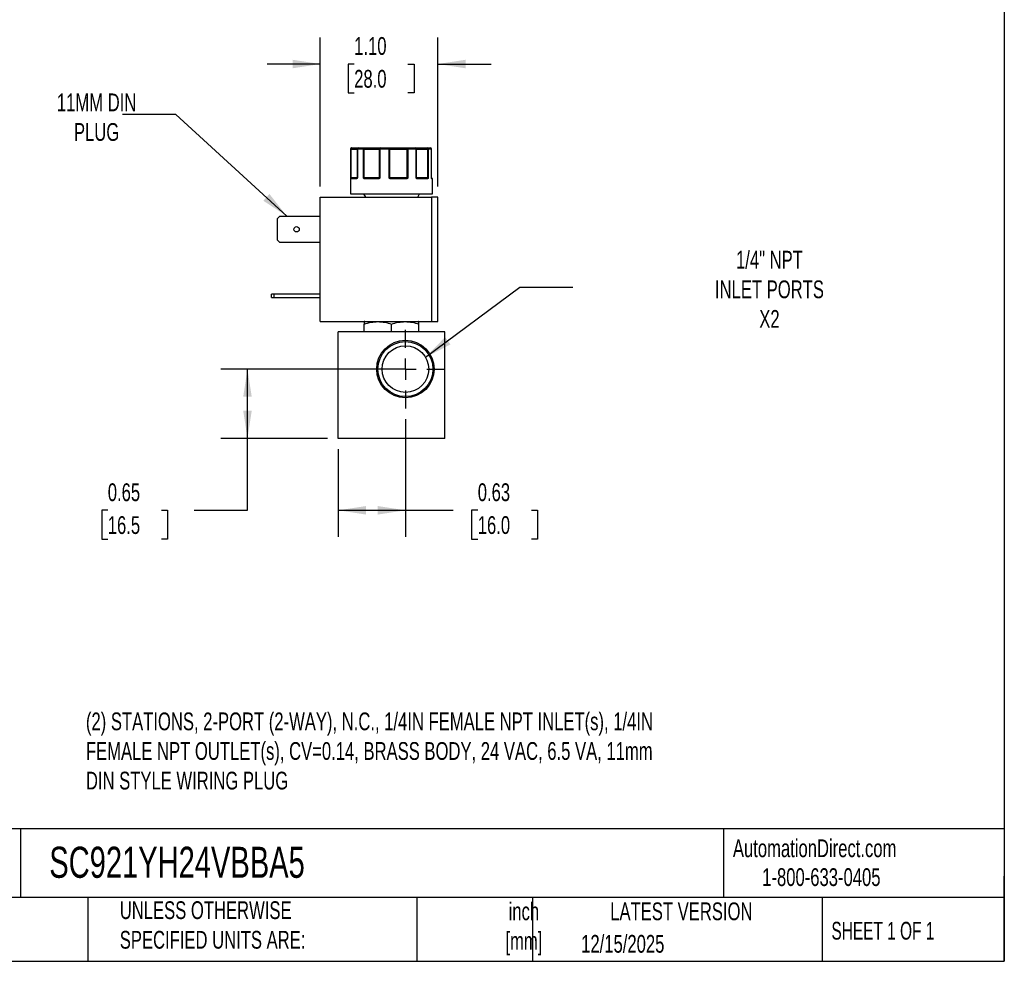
# Model space of a CAD drawing. Header units: inches. Extents: x 0.5 to 21.5, y 0.5 to 16.5.
# Tile 11 of 15: x 12.3 to 21.5, y 0.5 to 9.3. Entities that reach past the tile are written whole.
import ezdxf

# ---------------------------------------------------------------- set-up
doc = ezdxf.new("R2010")
doc.units = ezdxf.units.IN
doc.header["$LTSCALE"] = 2
doc.header["$MEASUREMENT"] = 0
doc.linetypes.add('SLD-Center', pattern=[0.75, 0.6, -0.05, 0.05, -0.05])
doc.linetypes.add('SLD-Solid', pattern=[0])
doc.layers.add('CENTER', color=40, linetype='SLD-Center')
doc.layers.add('DIMENSIONS', color=140, linetype='SLD-Solid', lineweight=25)
doc.layers.add('TEXT', color=140, linetype='SLD-Solid', lineweight=25)
doc.styles.add('SLDTEXTSTYLE0', font='TXT', dxfattribs={"width": 0.7})
doc.styles.add('SLDTEXTSTYLE1', font='TXT', dxfattribs={"width": 0.65})
doc.dimstyles.new('SLDDIMSTYLE2', dxfattribs={"dimtxt": 0.169922, "dimasz": 0.26, "dimexe": 0, "dimexo": 0.0625, "dimgap": 0.04248, "dimtad": 0, "dimtih": 1, "dimtoh": 1, "dimrnd": 1e-09, "dimdsep": 46, "dimtxsty": 'SLDTEXTSTYLE0', "dimsah": 1, "dimcen": 0.09, "dimadec": 0, "dimazin": 2, "dimtfac": 1, "dimtofl": 0, "dimtmove": 0, "dimatfit": 3, "dimfxl": 0, "dimfrac": 2, "dimtolj": 1, "dimtzin": 12, "dimarcsym": 0})
doc.dimstyles.new('SLDDIMSTYLE5', dxfattribs={"dimtxt": 0.169922, "dimasz": 0.26, "dimexe": 0, "dimexo": 0.0625, "dimgap": 0.04248, "dimtad": 0, "dimtih": 1, "dimtoh": 1, "dimrnd": 1e-09, "dimzin": 4, "dimdsep": 46, "dimtxsty": 'SLDTEXTSTYLE0', "dimsah": 1, "dimcen": 0.09, "dimadec": 0, "dimazin": 1, "dimtfac": 1, "dimtmove": 0, "dimatfit": 0, "dimfxl": 0, "dimfrac": 2, "dimtolj": 1, "dimtzin": 12, "dimarcsym": 0})
doc.dimstyles.new('SLDDIMSTYLE6', dxfattribs={"dimtxt": 0.18, "dimasz": 0.26, "dimexe": 0, "dimexo": 0.0625, "dimgap": 0, "dimtad": 0, "dimtih": 1, "dimtoh": 1, "dimdec": 0, "dimrnd": 1e-09, "dimzin": 0, "dimdsep": 46, "dimtxsty": 'Standard', "dimsah": 1, "dimcen": 0.09, "dimadec": 0, "dimazin": 0, "dimtfac": 0.26, "dimtdec": 0, "dimtofl": 0, "dimtmove": 0, "dimatfit": 3, "dimfxl": 0, "dimfrac": 2, "dimtolj": 1, "dimtzin": 0, "dimarcsym": 0})

# ---------------------------------------------------------------- blocks, each defined once
blk = doc.blocks.new('_D_7')
at = {"layer": 'DIMENSIONS'}
for p, q in [((15.7787, 6.0556), (14.1461, 6.0556)), ((14.3961, 5.4046), (14.3961, 6.0556)), ((15.1487, 5.4046), (14.1461, 5.4046)), ((14.3961, 4.7309), (14.3961, 5.4046)), ((13.0848, 4.7309), (13.0277, 4.7309)), ((13.0277, 4.7309), (13.0277, 4.4609)), ((13.5897, 4.7309), (13.6468, 4.7309)), ((13.6468, 4.7309), (13.6468, 4.4609)), ((13.8961, 4.7309), (14.3961, 4.7309)), ((13.0277, 4.4609), (13.0848, 4.4609)), ((13.6468, 4.4609), (13.5897, 4.4609))]:
    blk.add_line(p, q, dxfattribs=at)
for points in [[(14.3961, 6.0556), (14.3561, 5.7956), (14.4361, 5.7956)], [(14.3961, 5.4046), (14.4361, 5.6646), (14.3561, 5.6646)]]:
    blk.add_solid(points, dxfattribs=at)
at = {"layer": 'DIMENSIONS', "char_height": 0.16667, "attachment_point": 1, "style": 'SLDTEXTSTYLE0'}
for s, insert in [('0.65', (13.0848, 4.9838)), ('16.5', (13.0848, 4.6757))]:
    blk.add_mtext(s, dxfattribs=dict(at, insert=insert))
blk = doc.blocks.new('_D_8')
at = {"layer": 'DIMENSIONS'}
for p, q in [((15.8787, 5.5857), (15.8787, 4.4809)), ((15.2487, 5.3046), (15.2487, 4.4809)), ((15.2487, 4.7309), (15.8787, 4.7309)), ((15.8787, 4.7309), (16.3272, 4.7309)), ((16.5575, 4.7309), (16.5004, 4.7309)), ((16.5004, 4.7309), (16.5004, 4.4609)), ((17.0624, 4.7309), (17.1195, 4.7309)), ((17.1195, 4.7309), (17.1195, 4.4609)), ((16.5004, 4.4609), (16.5575, 4.4609)), ((17.1195, 4.4609), (17.0624, 4.4609))]:
    blk.add_line(p, q, dxfattribs=at)
for points in [[(15.2487, 4.7309), (15.5087, 4.6909), (15.5087, 4.7709)], [(15.8787, 4.7309), (15.6187, 4.7709), (15.6187, 4.6909)]]:
    blk.add_solid(points, dxfattribs=at)
at = {"layer": 'DIMENSIONS', "char_height": 0.16667, "attachment_point": 1, "style": 'SLDTEXTSTYLE0'}
for s, insert in [('0.63', (16.5575, 4.9838)), ('16.0', (16.5575, 4.6757))]:
    blk.add_mtext(s, dxfattribs=dict(at, insert=insert))
blk = doc.blocks.new('_D_9')
at = {"layer": 'DIMENSIONS'}
for p, q in [((15.0794, 7.77), (15.0794, 9.1676)), ((16.1834, 7.77), (16.1834, 9.1676)), ((15.0794, 8.9176), (14.5794, 8.9176)), ((15.3977, 8.9176), (15.3407, 8.9176)), ((15.3407, 8.9176), (15.3407, 8.6475)), ((15.9027, 8.9176), (15.9597, 8.9176)), ((15.9597, 8.9176), (15.9597, 8.6475)), ((16.1834, 8.9176), (16.6834, 8.9176)), ((15.3407, 8.6475), (15.3977, 8.6475)), ((15.9597, 8.6475), (15.9027, 8.6475))]:
    blk.add_line(p, q, dxfattribs=at)
for points in [[(15.0794, 8.9176), (14.8194, 8.9576), (14.8194, 8.8776)], [(16.1834, 8.9176), (16.4434, 8.8776), (16.4434, 8.9576)]]:
    blk.add_solid(points, dxfattribs=at)
at = {"layer": 'DIMENSIONS', "char_height": 0.16667, "attachment_point": 1, "style": 'SLDTEXTSTYLE0'}
for s, insert in [('1.10', (15.3977, 9.1705)), ('28.0', (15.3977, 8.8624))]:
    blk.add_mtext(s, dxfattribs=dict(at, insert=insert))
blk = doc.blocks.new('SW_CENTERMARKSYMBOL_2')
at = {"layer": 'CENTER', "color": 0}
for p, q in [((0, 0.2), (0, 0.3699)), ((0, 0), (0, 0.1)), ((-0.2, 0), (-0.3699, 0)), ((0, 0), (-0.1, 0)), ((0, 0), (0, -0.1)), ((0, 0), (0.1, 0)), ((0.2, 0), (0.3699, 0)), ((0, -0.2), (0, -0.3699))]:
    blk.add_line(p, q, dxfattribs=at)

msp = doc.modelspace()

# ---------------------------------------------------------------- linework, layer by layer
for p, q in [((15.3637, 8.12), (15.3637, 7.7)), ((15.3662, 8.12), (15.3637, 8.12)), ((15.3662, 7.85), (15.3662, 8.12)), ((15.3708, 8.12), (15.3662, 8.12)), ((15.3708, 7.85), (15.3708, 8.12)), ((15.3708, 8.12), (15.4257, 8.12)), ((15.4257, 8.12), (15.4257, 7.85)), ((15.4274, 8.12), (15.4257, 8.12)), ((15.4274, 8.12), (15.4274, 7.85)), ((15.4839, 8.12), (15.4274, 8.12)), ((15.4839, 7.85), (15.4839, 8.12)), ((15.4922, 8.12), (15.4839, 8.12)), ((15.4922, 8.12), (15.6325, 8.12)), ((15.4922, 7.85), (15.4922, 8.12)), ((15.6389, 8.12), (15.6325, 8.12)), ((15.6325, 8.12), (15.6325, 7.85)), ((15.6389, 8.12), (15.6389, 7.85)), ((15.7256, 8.12), (15.6389, 8.12)), ((15.7256, 7.85), (15.7256, 8.12)), ((15.7336, 8.12), (15.7256, 8.12)), ((15.7336, 7.85), (15.7336, 8.12)), ((15.7336, 8.12), (15.8931, 8.12)), ((15.8931, 8.12), (15.8931, 7.85)), ((15.9017, 8.12), (15.8931, 8.12)), ((15.9017, 8.12), (15.9017, 7.85)), ((15.978, 8.12), (15.9017, 8.12)), ((15.978, 7.85), (15.978, 8.12)), ((15.982, 8.12), (15.978, 8.12)), ((15.982, 7.85), (15.982, 8.12)), ((15.982, 8.12), (16.0862, 8.12)), ((16.0862, 8.12), (16.0862, 7.85)), ((16.093, 8.12), (16.0862, 8.12)), ((16.093, 8.12), (16.093, 7.85)), ((16.1231, 8.12), (16.093, 8.12)), ((16.1231, 7.85), (16.1231, 8.12)), ((16.1234, 8.12), (16.1231, 8.12)), ((16.1234, 7.85), (16.1234, 8.12)), ((16.1234, 7.85), (16.1234, 8.12)), ((16.1234, 8.12), (16.1234, 8.12)), ((15.3662, 7.85), (15.3708, 7.85)), ((15.4189, 7.84), (15.3683, 7.84)), ((15.4257, 7.85), (15.3708, 7.85)), ((15.4239, 7.8454), (15.4232, 7.845)), ((15.4257, 7.85), (15.4274, 7.85)), ((15.4839, 7.85), (15.4922, 7.85)), ((15.6325, 7.85), (15.4922, 7.85)), ((15.6237, 7.84), (15.4957, 7.84)), ((15.6325, 7.85), (15.6389, 7.85)), ((15.7256, 7.85), (15.7336, 7.85)), ((15.8931, 7.85), (15.7336, 7.85)), ((15.887, 7.84), (15.7414, 7.84)), ((15.8931, 7.85), (15.9017, 7.85)), ((15.978, 7.85), (15.982, 7.85)), ((16.0862, 7.85), (15.982, 7.85)), ((16.0856, 7.84), (15.9906, 7.84)), ((16.0862, 7.85), (16.093, 7.85)), ((16.1233, 7.8492), (16.1231, 7.85)), ((16.1231, 7.85), (16.1234, 7.85)), ((16.1234, 7.85), (16.1234, 7.85)), ((16.1337, 7.84), (16.1265, 7.84)), ((16.1337, 7.7), (16.1337, 7.84)), ((15.3637, 7.7), (16.1337, 7.7)), ((15.4852, 7.7), (15.5025, 7.67)), ((15.9948, 7.67), (16.0122, 7.7)), ((15.0794, 6.503), (15.0794, 7.67)), ((15.0794, 7.67), (16.1234, 7.67)), ((16.1234, 7.67), (16.1234, 6.503)), ((16.1834, 7.67), (16.1234, 7.67)), ((16.1834, 6.503), (16.1834, 7.67)), ((14.6774, 7.4698), (14.6986, 7.491)), ((14.6986, 7.491), (15.0794, 7.491)), ((14.6774, 7.2642), (14.6774, 7.4698)), ((14.6986, 7.243), (14.6774, 7.2642)), ((15.0794, 7.243), (14.6986, 7.243)), ((14.6214, 6.728), (14.6214, 6.759)), ((14.6426, 6.759), (14.6214, 6.759)), ((14.6426, 6.759), (14.6426, 6.728)), ((15.0794, 6.759), (14.6426, 6.759)), ((14.6214, 6.728), (14.6426, 6.728)), ((14.6426, 6.728), (15.0794, 6.728)), ((15.0794, 6.503), (16.1234, 6.503)), ((15.4967, 6.503), (15.4928, 6.5008)), ((15.4928, 6.4046), (15.4928, 6.4779)), ((15.7487, 6.4046), (15.7487, 6.4779)), ((16.0046, 6.5008), (16.0006, 6.503)), ((16.0046, 6.4046), (16.0046, 6.4779)), ((16.1234, 6.503), (16.1834, 6.503)), ((15.2487, 5.4046), (15.2487, 6.4046)), ((16.2487, 6.4046), (15.2487, 6.4046)), ((16.2487, 5.4046), (16.2487, 6.4046)), ((16.2487, 5.4046), (15.2487, 5.4046))]:
    msp.add_line(p, q)
at = {"flags": 128}
for points in [[(15.3708, 8.12), (15.3709, 8.122), (15.3712, 8.1239), (15.3717, 8.1256), (15.3723, 8.1271), (15.3732, 8.1283), (15.3741, 8.1293), (15.3751, 8.1298), (15.3761, 8.13)], [(15.6417, 8.13), (15.6412, 8.1298), (15.6406, 8.1293), (15.6401, 8.1283), (15.6397, 8.1271), (15.6393, 8.1256), (15.6391, 8.1239), (15.6389, 8.122), (15.6389, 8.12)], [(15.8978, 8.13), (15.8969, 8.1298), (15.896, 8.1293), (15.8952, 8.1283), (15.8945, 8.1271), (15.8939, 8.1256), (15.8935, 8.1239), (15.8932, 8.122), (15.8931, 8.12)], [(15.8978, 8.13), (15.8985, 8.1298), (15.8993, 8.1293), (15.9, 8.1283), (15.9006, 8.1271), (15.9011, 8.1256), (15.9014, 8.1239), (15.9017, 8.122), (15.9017, 8.12)], [(15.978, 8.12), (15.9779, 8.122), (15.9775, 8.1239), (15.977, 8.1256), (15.9762, 8.1271), (15.9753, 8.1283), (15.9743, 8.1293), (15.9732, 8.1298), (15.972, 8.13)], [(15.4957, 7.84), (15.4958, 7.841), (15.496, 7.8419), (15.4963, 7.8428), (15.4967, 7.8436), (15.4972, 7.8442), (15.4977, 7.8446), (15.4984, 7.8449), (15.499, 7.845)], [(15.6237, 7.84), (15.6237, 7.841), (15.6238, 7.8419), (15.624, 7.8428), (15.6242, 7.8436), (15.6244, 7.8442), (15.6247, 7.8446), (15.625, 7.8449), (15.6253, 7.845)], [(15.887, 7.84), (15.887, 7.841), (15.8869, 7.8419), (15.8867, 7.8428), (15.8865, 7.8436), (15.8862, 7.8442), (15.8859, 7.8446), (15.8856, 7.8449), (15.8852, 7.845)], [(15.9906, 7.84), (15.9905, 7.841), (15.9903, 7.8419), (15.99, 7.8428), (15.9896, 7.8436), (15.9892, 7.8442), (15.9886, 7.8446), (15.988, 7.8449), (15.9874, 7.845)], [(16.1245, 7.8443), (16.1244, 7.8446), (16.1242, 7.8449)]]:
    msp.add_lwpolyline(points, dxfattribs=at)
for centre, radius in [((14.8574, 7.367), 0.025), ((15.8787, 6.0556), 0.2699), ((15.8787, 6.0556), 0.2582), ((15.8787, 6.0556), 0.219)]:
    msp.add_circle(centre, radius)
for centre, radius, start, end in [((15.3737, 8.12), 0.01, 90, 180), ((15.3762, 8.1201), 0.00997, 90.18873, 180.18749), ((15.4357, 8.12), 0.01, 90, 180), ((15.4366, 8.1208), 0.00929, 95.61824, 184.68657), ((15.4927, 8.1213), 0.00889, 102.44964, 188.52472), ((15.4725, 8.1225), 0.0198, 352.8946, 22.33955), ((15.6421, 8.1204), 0.00965, 92.31153, 182.13854), ((15.7677, 8.1225), 0.0422, 169.74366, 183.38621), ((15.7246, 8.1212), 0.009, 352.7666, 80.19617), ((15.972, 8.12), 0.01, 359.97663, 89.97661), ((16.0729, 8.1224), 0.0135, 349.85103, 34.20397), ((16.0835, 8.1205), 0.00952, 356.98676, 86.63051), ((16.1134, 8.12), 0.01, 0, 90), ((16.1134, 8.12), 0.01, 0, 90), ((16.1133, 8.1202), 0.00987, 359.2155, 89.19341), ((15.3714, 7.8422), 0.00451, 107.9286, 170.0526), ((15.3733, 7.8401), 0.00497, 90.35113, 180.34688), ((15.3631, 7.8499), 0.0077, 334.1046, 1.12435), ((15.4235, 7.8404), 0.00468, 94.75792, 184.07445), ((15.4266, 7.8443), 0.00297, 150.36333, 206.63155), ((15.4207, 7.85), 0.005, 334.50632, 0), ((15.4961, 7.8386), 0.00879, 115.09177, 149.63011), ((15.5205, 7.8498), 0.0283, 179.57932, 186.70963), ((15.6272, 7.85), 0.00521, 318.04452, 0.33499), ((15.639, 7.8483), 0.00807, 192.8152, 221.07812), ((15.7985, 7.7918), 0.0841, 139.43058, 142.51468), ((15.7396, 7.8499), 0.006, 179.08487, 214.70926), ((15.8082, 7.8413), 0.0667, 176.77829, 181.0729), ((15.8844, 7.8499), 0.00867, 337.28351, 1.09603), ((15.885, 7.8354), 0.0134, 34.6734, 56.16342), ((15.987, 7.85), 0.005, 179.99605, 224.63651), ((15.9806, 7.8451), 0.0032, 318.07109, 25.40195), ((16.0809, 7.8403), 0.00472, 356.4445, 85.93642), ((16.1041, 7.8498), 0.0179, 179.35438, 190.64961), ((16.0843, 7.8406), 0.00635, 22.66639, 69.92467), ((16.1284, 7.85), 0.005, 180, 189.25698), ((16.1284, 7.85), 0.005, 180, 189.24732), ((16.1215, 7.8435), 0.00307, 350.11588, 14.34088), ((16.1215, 7.84), 0.00503, 359.85489, 52.6097), ((16.1287, 7.84), 0.005, 0, 90)]:
    msp.add_arc(centre, radius, start, end)
for points, knots in [([(15.3761, 8.13), (15.3824, 8.13), (15.3948, 8.13), (15.4109, 8.13), (15.4242, 8.13), (15.4326, 8.13), (15.4352, 8.13), (15.4357, 8.13)], [0, 0, 0, 0, 0.225621, 0.451344, 0.689789, 0.928441, 1, 1, 1, 1]), ([(15.4908, 8.13), (15.4933, 8.13), (15.4984, 8.13), (15.506, 8.13), (15.5135, 8.13), (15.5211, 8.13), (15.5287, 8.13), (15.5416, 8.13), (15.5596, 8.13), (15.5815, 8.13), (15.6013, 8.13), (15.6164, 8.13), (15.6275, 8.13), (15.6355, 8.13), (15.6396, 8.13), (15.6417, 8.13)], [0, 0, 0, 0, 0.040712, 0.081199, 0.121575, 0.161957, 0.202462, 0.243205, 0.371568, 0.500042, 0.628406, 0.75688, 0.838051, 0.918781, 1, 1, 1, 1]), ([(15.7262, 8.13), (15.7279, 8.13), (15.7314, 8.13), (15.7369, 8.13), (15.7427, 8.13), (15.7488, 8.13), (15.7551, 8.13), (15.7663, 8.13), (15.7833, 8.13), (15.8067, 8.13), (15.8308, 8.13), (15.8519, 8.13), (15.8696, 8.13), (15.8841, 8.13), (15.8932, 8.13), (15.8978, 8.13)], [0, 0, 0, 0, 0.040712, 0.081199, 0.121575, 0.161957, 0.202462, 0.243205, 0.371568, 0.500042, 0.628406, 0.75688, 0.838051, 0.918781, 1, 1, 1, 1]), ([(15.972, 8.13), (15.9722, 8.13), (15.9725, 8.13), (15.9734, 8.13), (15.9747, 8.13), (15.9764, 8.13), (15.9785, 8.13), (15.9828, 8.13), (15.9908, 8.13), (16.0048, 8.13), (16.0218, 8.13), (16.0391, 8.13), (16.0552, 8.13), (16.0693, 8.13), (16.0791, 8.13), (16.0841, 8.13)], [0, 0, 0, 0, 0.040712, 0.081199, 0.121575, 0.161957, 0.202462, 0.243205, 0.371568, 0.500042, 0.628406, 0.75688, 0.838051, 0.918781, 1, 1, 1, 1]), ([(15.3669, 7.843), (15.3669, 7.8435), (15.3667, 7.8445), (15.3665, 7.8461), (15.3664, 7.848), (15.3662, 7.8493), (15.3662, 7.85)], [0, 0, 0, 0, 0.2361294, 0.4989929, 0.7125421, 1, 1, 1, 1]), ([(15.3683, 7.84), (15.3682, 7.8401), (15.3679, 7.8401), (15.3675, 7.8407), (15.3672, 7.8416), (15.367, 7.8425), (15.3669, 7.843)], [0, 0, 0, 0, 0.2707474, 0.5232404, 0.7638719, 1, 1, 1, 1]), ([(15.424, 7.843), (15.4237, 7.8426), (15.4231, 7.8419), (15.4221, 7.841), (15.4211, 7.8405), (15.42, 7.8401), (15.4193, 7.84), (15.4189, 7.84)], [0, 0, 0, 0, 0.188808, 0.379511, 0.575987, 0.781785, 1, 1, 1, 1]), ([(15.4253, 7.8479), (15.4251, 7.8475), (15.4247, 7.8468), (15.4242, 7.8459), (15.4239, 7.8455)], [0, 0, 0, 0, 0.507151, 1, 1, 1, 1]), ([(15.4274, 7.85), (15.4271, 7.8493), (15.4266, 7.848), (15.4257, 7.8461), (15.4249, 7.8445), (15.4243, 7.8435), (15.424, 7.843)], [0, 0, 0, 0, 0.291242, 0.500217, 0.762096, 1, 1, 1, 1]), ([(15.4885, 7.843), (15.4881, 7.8435), (15.4872, 7.8445), (15.4861, 7.8461), (15.485, 7.848), (15.4843, 7.8493), (15.4839, 7.85)], [0, 0, 0, 0, 0.236129, 0.498993, 0.712542, 1, 1, 1, 1]), ([(15.4957, 7.84), (15.495, 7.8401), (15.4937, 7.8401), (15.4917, 7.8407), (15.49, 7.8416), (15.489, 7.8425), (15.4885, 7.843)], [0, 0, 0, 0, 0.270747, 0.52324, 0.763872, 1, 1, 1, 1]), ([(15.6329, 7.843), (15.6324, 7.8426), (15.6314, 7.8419), (15.6297, 7.841), (15.6278, 7.8405), (15.6258, 7.8401), (15.6244, 7.84), (15.6237, 7.84)], [0, 0, 0, 0, 0.188808, 0.379511, 0.575987, 0.781785, 1, 1, 1, 1]), ([(15.6389, 7.85), (15.6383, 7.8493), (15.6375, 7.848), (15.636, 7.8461), (15.6346, 7.8445), (15.6335, 7.8435), (15.6329, 7.843)], [0, 0, 0, 0, 0.2912416, 0.5002174, 0.7620959, 1, 1, 1, 1]), ([(15.7318, 7.843), (15.7312, 7.8435), (15.73, 7.8445), (15.7285, 7.8461), (15.727, 7.848), (15.7261, 7.8493), (15.7256, 7.85)], [0, 0, 0, 0, 0.236129, 0.498993, 0.712542, 1, 1, 1, 1]), ([(15.7414, 7.84), (15.7405, 7.8401), (15.7387, 7.8401), (15.7361, 7.8407), (15.7338, 7.8416), (15.7324, 7.8425), (15.7318, 7.843)], [0, 0, 0, 0, 0.270747, 0.52324, 0.763872, 1, 1, 1, 1]), ([(15.896, 7.843), (15.8955, 7.8426), (15.8945, 7.8419), (15.8929, 7.841), (15.891, 7.8405), (15.8891, 7.8401), (15.8877, 7.84), (15.887, 7.84)], [0, 0, 0, 0, 0.188808, 0.379511, 0.575987, 0.781785, 1, 1, 1, 1]), ([(15.9017, 7.85), (15.9013, 7.8493), (15.9004, 7.848), (15.899, 7.8461), (15.8977, 7.8445), (15.8965, 7.8435), (15.896, 7.843)], [0, 0, 0, 0, 0.2912416, 0.5002174, 0.7620959, 1, 1, 1, 1]), ([(15.983, 7.843), (15.9825, 7.8435), (15.9816, 7.8445), (15.9804, 7.8461), (15.9792, 7.848), (15.9784, 7.8493), (15.978, 7.85)], [0, 0, 0, 0, 0.236129, 0.498993, 0.712542, 1, 1, 1, 1]), ([(15.9906, 7.84), (15.9898, 7.8401), (15.9884, 7.8401), (15.9864, 7.8407), (15.9846, 7.8416), (15.9835, 7.8425), (15.983, 7.843)], [0, 0, 0, 0, 0.270747, 0.52324, 0.763872, 1, 1, 1, 1]), ([(16.0902, 7.843), (16.0899, 7.8426), (16.0894, 7.8419), (16.0886, 7.841), (16.0877, 7.8405), (16.0867, 7.8401), (16.086, 7.84), (16.0856, 7.84)], [0, 0, 0, 0, 0.188808, 0.379511, 0.575987, 0.781785, 1, 1, 1, 1]), ([(16.093, 7.85), (16.0928, 7.8493), (16.0923, 7.848), (16.0917, 7.8461), (16.091, 7.8445), (16.0904, 7.8435), (16.0902, 7.843)], [0, 0, 0, 0, 0.291242, 0.500217, 0.762096, 1, 1, 1, 1]), ([(16.1245, 7.843), (16.1244, 7.8435), (16.1241, 7.8445), (16.1238, 7.8461), (16.1235, 7.848), (16.1232, 7.8493), (16.1231, 7.85)], [0, 0, 0, 0, 0.2361294, 0.4989929, 0.7125421, 1, 1, 1, 1]), ([(16.1231, 7.85), (16.1233, 7.8493), (16.1235, 7.848), (16.1238, 7.8461), (16.1242, 7.8445), (16.1244, 7.8435), (16.1245, 7.843)], [0, 0, 0, 0, 0.291242, 0.500217, 0.762096, 1, 1, 1, 1]), ([(16.1279, 7.845), (16.1281, 7.845), (16.1286, 7.845), (16.1257, 7.845), (16.1241, 7.845)], [0, 0, 0, 0, 0.452253, 1, 1, 1, 1]), ([(16.1246, 7.8438), (16.1246, 7.8438), (16.1247, 7.8437), (16.1246, 7.844), (16.1245, 7.8443)], [0, 0, 0, 0, 0.050718, 1, 1, 1, 1]), ([(16.1265, 7.84), (16.1263, 7.8401), (16.126, 7.8401), (16.1254, 7.8407), (16.125, 7.8416), (16.1247, 7.8425), (16.1245, 7.843)], [0, 0, 0, 0, 0.270747, 0.52324, 0.763872, 1, 1, 1, 1]), ([(15.4928, 6.4779), (15.5137, 6.4849), (15.5347, 6.4906), (15.5772, 6.4986), (15.5987, 6.5007), (15.6313, 6.5008), (15.6423, 6.5002), (15.6639, 6.4981), (15.6746, 6.4966), (15.7067, 6.4906), (15.7278, 6.4849), (15.7487, 6.4779)], [0, 0, 0, 0, 0.25, 0.25, 0.5, 0.5, 0.625, 0.625, 0.75, 0.75, 1, 1, 1, 1]), ([(15.7487, 6.4779), (15.7696, 6.4849), (15.7906, 6.4906), (15.8331, 6.4986), (15.8546, 6.5007), (15.8873, 6.5008), (15.8982, 6.5002), (15.9198, 6.4981), (15.9305, 6.4966), (15.9626, 6.4906), (15.9837, 6.4849), (16.0046, 6.4779)], [0, 0, 0, 0, 0.25, 0.25, 0.5, 0.5, 0.625, 0.625, 0.75, 0.75, 1, 1, 1, 1])]:
    msp.add_open_spline(points, degree=3, knots=knots)
for points in [[(15.4357, 8.13), (15.4515, 8.13), (15.47, 8.13), (15.4908, 8.13)], [(15.6417, 8.13), (15.6692, 8.13), (15.6975, 8.13), (15.7262, 8.13)], [(15.8978, 8.13), (15.9241, 8.13), (15.949, 8.13), (15.972, 8.13)], [(16.0841, 8.13), (16.0969, 8.13), (16.1067, 8.13), (16.1134, 8.13)], [(15.3662, 7.85), (15.3666, 7.8487), (15.3686, 7.8474), (15.37, 7.8465)], [(15.37, 7.8465), (15.3709, 7.8455), (15.372, 7.845), (15.3733, 7.845)], [(15.3733, 7.845), (15.3809, 7.845), (15.3978, 7.845), (15.4232, 7.845)], [(15.4274, 7.85), (15.4262, 7.8493), (15.4256, 7.8485), (15.4252, 7.8479)], [(15.4839, 7.85), (15.4867, 7.8487), (15.49, 7.8474), (15.4923, 7.8465)], [(15.4923, 7.8465), (15.4941, 7.8455), (15.4965, 7.845), (15.499, 7.845)], [(15.499, 7.845), (15.536, 7.845), (15.5789, 7.845), (15.6253, 7.845)], [(15.6253, 7.845), (15.6274, 7.845), (15.6295, 7.8455), (15.6311, 7.8465)], [(15.6311, 7.8465), (15.6328, 7.8474), (15.6353, 7.8487), (15.6389, 7.85)], [(15.7256, 7.85), (15.7293, 7.8487), (15.7324, 7.8474), (15.7346, 7.8465)], [(15.7346, 7.8465), (15.7365, 7.8455), (15.739, 7.845), (15.7415, 7.845)], [(15.7415, 7.845), (15.7906, 7.845), (15.8394, 7.845), (15.8852, 7.845)], [(15.8852, 7.845), (15.8879, 7.845), (15.8905, 7.8455), (15.8924, 7.8465)], [(15.8924, 7.8465), (15.8948, 7.8474), (15.8983, 7.8487), (15.9017, 7.85)], [(15.978, 7.85), (15.981, 7.8487), (15.9825, 7.8474), (15.9835, 7.8465)], [(15.9835, 7.8465), (15.9846, 7.8455), (15.986, 7.845), (15.9874, 7.845)], [(15.9874, 7.845), (16.0256, 7.845), (16.0575, 7.845), (16.0812, 7.845)], [(16.0812, 7.845), (16.0832, 7.845), (16.0851, 7.8455), (16.0865, 7.8465)], [(16.0865, 7.8465), (16.0885, 7.8474), (16.0913, 7.8487), (16.093, 7.85)], [(15.4928, 6.5008), (15.4928, 6.5008), (15.4928, 6.4918), (15.4928, 6.4779)], [(16.0046, 6.4779), (16.0046, 6.4918), (16.0046, 6.5008), (16.0046, 6.5008)]]:
    msp.add_open_spline(points, degree=3)
at = {"layer": 'TEXT'}
for p, q in [((21.5, 16.5), (21.5, 0.5)), ((21.5, 1.7422), (0.5, 1.7422)), ((12.2645, 1.7422), (12.2645, 1.1)), ((18.8642, 1.7422), (18.8642, 1.1)), ((21.5, 0.5), (21.5, 1.3)), ((21.5, 1.1), (0.5, 1.1)), ((12.8961, 1.1), (12.8961, 0.5)), ((15.9862, 1.1), (15.9862, 0.5)), ((17.0718, 1.1), (17.0718, 0.5)), ((19.7912, 1.1), (19.7912, 0.5)), ((0.5, 0.5), (21.5, 0.5))]:
    msp.add_line(p, q, dxfattribs=at)

# ---------------------------------------------------------------- block references
at = {"layer": 'CENTER'}
msp.add_blockref('SW_CENTERMARKSYMBOL_2', (15.8787, 6.0556), dxfattribs=at)

# ---------------------------------------------------------------- texts
at = {"layer": 'TEXT'}
for s, insert, char_height, attachment_point, style in [('11MM DIN^JPLUG', (12.98, 8.6411), 0.166667, 2, 'SLDTEXTSTYLE0'), ('1/4" NPT^JINLET PORTS^JX2', (19.2955, 7.1652), 0.166667, 2, 'SLDTEXTSTYLE0'), ('(2) STATIONS, 2-PORT (2-WAY), N.C., 1/4IN FEMALE NPT INLET(s), 1/4IN ^JFEMALE NPT OUTLET(s), CV=0.14, BRASS BODY, 24 VAC, 6.5 VA, 11mm ^JDIN STYLE WIRING PLUG', (12.8798, 2.8341), 0.1666667, 1, 'SLDTEXTSTYLE0'), ('SC921YH24VBBA5', (12.536, 1.5749), 0.291667, 1, 'SLDTEXTSTYLE0'), ('AutomationDirect.com', (18.9524, 1.6438), 0.166667, 1, 'SLDTEXTSTYLE0'), ('1-800-633-0405', (19.2277, 1.373), 0.166667, 1, 'SLDTEXTSTYLE0'), ('UNLESS OTHERWISE ^JSPECIFIED UNITS ARE:', (13.1975, 1.063), 0.166667, 1, 'SLDTEXTSTYLE0'), ('inch^J[mm]', (16.9905, 1.0521), 0.16667, 2, 'SLDTEXTSTYLE0'), ('LATEST VERSION', (18.4687, 1.0523), 0.166667, 2, 'SLDTEXTSTYLE0'), ('SHEET 1 OF 1', (19.8773, 0.8702), 0.166667, 1, 'SLDTEXTSTYLE1'), ('12/15/2025', (17.5286, 0.7473), 0.16667, 1, 'SLDTEXTSTYLE0')]:
    msp.add_mtext(s, dxfattribs=dict(at, insert=insert, char_height=char_height, attachment_point=attachment_point, style=style))

# ---------------------------------------------------------------- dimensions: what is measured, and where the dimension line sits
at = {"layer": 'DIMENSIONS'}
for base, p1, p2, dimstyle, picture, middle in [((15.0794, 8.9176), (16.1834, 7.67), (15.0794, 7.67), 'SLDDIMSTYLE5', '_D_9', (15.6502, 8.9176)), ((15.8787, 4.7309), (15.2487, 5.4046), (15.8787, 5.6857), 'SLDDIMSTYLE2', '_D_8', (16.8099, 4.7309))]:
    dim = msp.add_linear_dim(base=base, p1=p1, p2=p2, dimstyle=dimstyle, dxfattribs=at)
    dim.commit()
    dim.dimension.update_dxf_attribs({"geometry": picture, "text_midpoint": middle, "dimtype": 160})
dim = msp.add_linear_dim(base=(14.3961, 6.0556), p1=(15.2487, 5.4046), p2=(15.8787, 6.0556), angle=90, dimstyle='SLDDIMSTYLE2', dxfattribs=at)
dim.commit()
dim.dimension.update_dxf_attribs({"geometry": '_D_7', "text_midpoint": (14.3961, 4.7309), "dimtype": 160})

# ---------------------------------------------------------------- leaders
at = {"layer": 'TEXT'}
for points in [[(14.7656, 7.491), (13.7243, 8.4429), (13.2243, 8.4429)], [(16.0677, 6.1663), (16.9514, 6.8237), (17.4514, 6.8237)]]:
    msp.add_leader(points, dimstyle='SLDDIMSTYLE6', dxfattribs=at)

doc.saveas('drawing.dxf')
